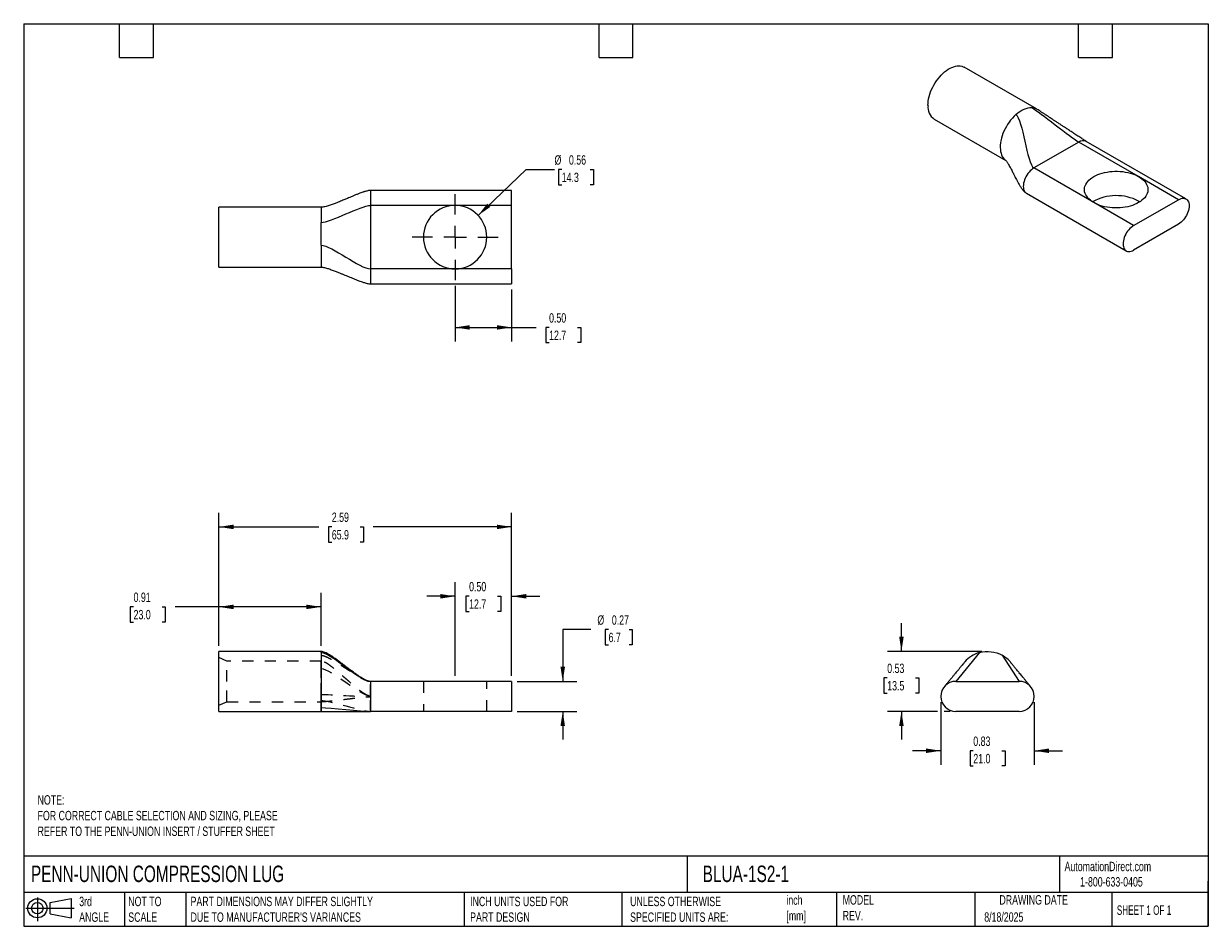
# Model space of a CAD drawing. Header units: inches. Extents: x 0.2 to 10.8, y 0.2 to 8.2.
import ezdxf

# ---------------------------------------------------------------- set-up
doc = ezdxf.new("R2010")
doc.units = ezdxf.units.IN
doc.header["$MEASUREMENT"] = 0
for name, pattern in [('SLD-Center', [0.75, 0.6, -0.05, 0.05, -0.05]), ('SLD-Dashed', [0.075, 0.05, -0.025]), ('SLD-Solid', [0])]:
    doc.linetypes.add(name, pattern=pattern)
for name, color, linetype in [('CENTER', 40, 'SLD-Center'), ('HIDDEN', 102, 'SLD-Dashed'), ('SLD-DEFPOINTS', 7, 'Continuous')]:
    doc.layers.add(name, color=color, linetype=linetype)
doc.layers.add('DIMENSIONS', color=140, linetype='SLD-Solid', lineweight=25)
doc.layers.add('TEXT', color=140, linetype='SLD-Solid', lineweight=25)
doc.styles.add('SLDTEXTSTYLE0', font='TXT', dxfattribs={"width": 0.7})
doc.styles.add('SLDTEXTSTYLE1', font='TXT', dxfattribs={"width": 0.65})
doc.dimstyles.new('SLDDIMSTYLE0', dxfattribs={"dimtxt": 0.084961, "dimasz": 0.13, "dimexe": 0, "dimexo": 0.0625, "dimgap": 0.02124, "dimtad": 0, "dimtih": 1, "dimtoh": 1, "dimrnd": 1e-09, "dimdsep": 46, "dimtxsty": 'SLDTEXTSTYLE0', "dimsah": 1, "dimcen": 0.09, "dimadec": 0, "dimazin": 2, "dimtfac": 1, "dimtmove": 0, "dimatfit": 0, "dimfxl": 0, "dimfrac": 2, "dimtolj": 1, "dimtzin": 12, "dimarcsym": 0})
doc.dimstyles.new('SLDDIMSTYLE1', dxfattribs={"dimtxt": 0.084961, "dimasz": 0.13, "dimexe": 0, "dimexo": 0.0625, "dimgap": 0.02124, "dimtad": 0, "dimtih": 1, "dimtoh": 1, "dimrnd": 1e-09, "dimzin": 0, "dimdsep": 46, "dimtxsty": 'SLDTEXTSTYLE0', "dimsah": 1, "dimcen": 0.09, "dimadec": 0, "dimazin": 0, "dimtfac": 1, "dimtmove": 0, "dimatfit": 0, "dimfxl": 0, "dimfrac": 2, "dimtolj": 1, "dimtzin": 12, "dimarcsym": 0})
doc.dimstyles.new('SLDDIMSTYLE2', dxfattribs={"dimtxt": 0.084961, "dimasz": 0.13, "dimexe": 0, "dimexo": 0.0625, "dimgap": 0.02124, "dimtad": 0, "dimtih": 1, "dimtoh": 1, "dimrnd": 1e-09, "dimdsep": 46, "dimtxsty": 'SLDTEXTSTYLE0', "dimsah": 1, "dimcen": 0.09, "dimadec": 0, "dimazin": 2, "dimtfac": 1, "dimtofl": 0, "dimtmove": 0, "dimatfit": 3, "dimfxl": 0, "dimfrac": 2, "dimtolj": 1, "dimtzin": 12, "dimarcsym": 0})
doc.dimstyles.new('SLDDIMSTYLE3', dxfattribs={"dimtxt": 0.084961, "dimasz": 0.13, "dimexe": 0, "dimexo": 0.0625, "dimgap": 0.02124, "dimtad": 0, "dimtih": 1, "dimtoh": 1, "dimrnd": 1e-09, "dimzin": 12, "dimdsep": 46, "dimtxsty": 'SLDTEXTSTYLE0', "dimsah": 1, "dimcen": 0.09, "dimadec": 0, "dimazin": 3, "dimtfac": 1, "dimtofl": 0, "dimtmove": 0, "dimatfit": 3, "dimfxl": 0, "dimfrac": 2, "dimtolj": 1, "dimtzin": 12, "dimarcsym": 0})
doc.dimstyles.new('SLDDIMSTYLE4', dxfattribs={"dimtxt": 0.084961, "dimasz": 0.13, "dimexe": 0, "dimexo": 0.0625, "dimgap": 0.02124, "dimtad": 0, "dimtih": 1, "dimtoh": 1, "dimrnd": 1e-09, "dimzin": 0, "dimdsep": 46, "dimtxsty": 'SLDTEXTSTYLE0', "dimsah": 1, "dimcen": 0.09, "dimadec": 0, "dimazin": 0, "dimtfac": 1, "dimtofl": 0, "dimtmove": 0, "dimatfit": 3, "dimfxl": 0, "dimfrac": 2, "dimtolj": 1, "dimtzin": 12, "dimarcsym": 0})
doc.dimstyles.new('SLDDIMSTYLE5', dxfattribs={"dimtxt": 0.084961, "dimasz": 0.13, "dimexe": 0, "dimexo": 0.0625, "dimgap": 0.02124, "dimtad": 0, "dimtih": 1, "dimtoh": 1, "dimrnd": 1e-09, "dimdsep": 46, "dimtxsty": 'SLDTEXTSTYLE0', "dimsah": 1, "dimcen": 0, "dimadec": 0, "dimazin": 2, "dimtfac": 1, "dimtofl": 0, "dimtmove": 0, "dimatfit": 3, "dimfxl": 0, "dimfrac": 2, "dimtolj": 1, "dimtzin": 12, "dimarcsym": 0})

# ---------------------------------------------------------------- blocks, each defined once
blk = doc.blocks.new('Block11')
at = {"color": 7, "linetype": 'SLD-Solid', "lineweight": 18}
for p, q in [((0, 0.113), (0.428, 0.113)), ((0.102, 0.209), (0.102, 0)), ((0.216, 0.164), (0.401, 0.198)), ((0.216, 0.063), (0.216, 0.164)), ((0.401, 0.198), (0.401, 0.029)), ((0.216, 0.063), (0.401, 0.029))]:
    blk.add_line(p, q, dxfattribs=at)
for radius in [0.0846, 0.0506]:
    blk.add_circle((0.102, 0.113), radius, dxfattribs=at)
blk = doc.blocks.new('Block12')
at = {"layer": 'SLD-DEFPOINTS'}
blk.add_blockref('Block11', (0, 0), dxfattribs=at)
blk = doc.blocks.new('_D')
at = {"layer": 'DIMENSIONS'}
for p, q in [((5.278, 2.88), (5.028, 2.88)), ((5.028, 2.88), (5.028, 2.42)), ((5.434, 2.88), (5.405, 2.88)), ((5.405, 2.88), (5.405, 2.745)), ((5.616, 2.88), (5.644, 2.88)), ((5.644, 2.88), (5.644, 2.745)), ((5.405, 2.745), (5.434, 2.745)), ((5.644, 2.745), (5.616, 2.745)), ((4.624, 2.42), (5.153, 2.42)), ((4.624, 2.155), (5.153, 2.155)), ((5.028, 2.155), (5.028, 1.905))]:
    blk.add_line(p, q, dxfattribs=at)
for points in [[(5.028, 2.42), (5.048, 2.55), (5.008, 2.55)], [(5.028, 2.155), (5.008, 2.025), (5.048, 2.025)]]:
    blk.add_solid(points, dxfattribs=at)
at = {"layer": 'DIMENSIONS', "char_height": 0.0833, "attachment_point": 1, "style": 'SLDTEXTSTYLE0'}
for s, insert in [('%%c', (5.335, 3.006)), ('0.27', (5.463, 3.006)), ('6.7', (5.434, 2.852))]:
    blk.add_mtext(s, dxfattribs=dict(at, insert=insert))
blk = doc.blocks.new('_D_1')
at = {"layer": 'DIMENSIONS'}
for p, q in [((4.074, 2.47), (4.074, 3.3)), ((4.574, 2.47), (4.574, 3.3)), ((4.074, 3.175), (3.824, 3.175)), ((4.198, 3.175), (4.169, 3.175)), ((4.169, 3.175), (4.169, 3.04)), ((4.45, 3.175), (4.479, 3.175)), ((4.479, 3.175), (4.479, 3.04)), ((4.574, 3.175), (4.824, 3.175)), ((4.169, 3.04), (4.198, 3.04)), ((4.479, 3.04), (4.45, 3.04))]:
    blk.add_line(p, q, dxfattribs=at)
for points in [[(4.074, 3.175), (3.944, 3.195), (3.944, 3.155)], [(4.574, 3.175), (4.704, 3.155), (4.704, 3.195)]]:
    blk.add_solid(points, dxfattribs=at)
at = {"layer": 'DIMENSIONS', "char_height": 0.0833, "attachment_point": 1, "style": 'SLDTEXTSTYLE0'}
for s, insert in [('0.50', (4.198, 3.302)), ('12.7', (4.198, 3.148))]:
    blk.add_mtext(s, dxfattribs=dict(at, insert=insert))
blk = doc.blocks.new('_D_2')
at = {"layer": 'DIMENSIONS'}
for p, q in [((1.98, 2.736), (1.98, 3.206)), ((2.886, 2.736), (2.886, 3.206)), ((1.224, 3.081), (1.195, 3.081)), ((1.195, 3.081), (1.195, 2.946)), ((1.476, 3.081), (1.505, 3.081)), ((1.505, 3.081), (1.505, 2.946)), ((1.98, 3.081), (1.592, 3.081)), ((2.886, 3.081), (1.98, 3.081)), ((1.195, 2.946), (1.224, 2.946)), ((1.505, 2.946), (1.476, 2.946))]:
    blk.add_line(p, q, dxfattribs=at)
for points in [[(1.98, 3.081), (2.11, 3.061), (2.11, 3.101)], [(2.886, 3.081), (2.756, 3.101), (2.756, 3.061)]]:
    blk.add_solid(points, dxfattribs=at)
at = {"layer": 'DIMENSIONS', "char_height": 0.0833, "attachment_point": 1, "style": 'SLDTEXTSTYLE0'}
for s, insert in [('0.91', (1.224, 3.208)), ('23.0', (1.224, 3.054))]:
    blk.add_mtext(s, dxfattribs=dict(at, insert=insert))
blk = doc.blocks.new('_D_3')
at = {"layer": 'DIMENSIONS'}
for p, q in [((1.98, 2.736), (1.98, 3.915)), ((4.574, 2.47), (4.574, 3.915)), ((1.98, 3.79), (2.866, 3.79)), ((2.981, 3.79), (2.952, 3.79)), ((2.952, 3.79), (2.952, 3.655)), ((3.233, 3.79), (3.262, 3.79)), ((3.262, 3.79), (3.262, 3.655)), ((4.574, 3.79), (3.349, 3.79)), ((2.952, 3.655), (2.981, 3.655)), ((3.262, 3.655), (3.233, 3.655))]:
    blk.add_line(p, q, dxfattribs=at)
for points in [[(1.98, 3.79), (2.11, 3.77), (2.11, 3.81)], [(4.574, 3.79), (4.444, 3.81), (4.444, 3.77)]]:
    blk.add_solid(points, dxfattribs=at)
at = {"layer": 'DIMENSIONS', "char_height": 0.0833, "attachment_point": 1, "style": 'SLDTEXTSTYLE0'}
for s, insert in [('2.59', (2.981, 3.917)), ('65.9', (2.981, 3.762))]:
    blk.add_mtext(s, dxfattribs=dict(at, insert=insert))
blk = doc.blocks.new('_D_4')
at = {"layer": 'DIMENSIONS'}
for p, q in [((8.379, 2.238), (8.379, 1.681)), ((9.207, 2.238), (9.207, 1.681)), ((8.379, 1.806), (8.129, 1.806)), ((8.667, 1.806), (8.638, 1.806)), ((8.638, 1.806), (8.638, 1.671)), ((8.919, 1.806), (8.948, 1.806)), ((8.948, 1.806), (8.948, 1.671)), ((9.207, 1.806), (9.457, 1.806)), ((8.638, 1.671), (8.667, 1.671)), ((8.948, 1.671), (8.919, 1.671))]:
    blk.add_line(p, q, dxfattribs=at)
for points in [[(8.379, 1.806), (8.249, 1.826), (8.249, 1.786)], [(9.207, 1.806), (9.337, 1.786), (9.337, 1.826)]]:
    blk.add_solid(points, dxfattribs=at)
at = {"layer": 'DIMENSIONS', "char_height": 0.0833, "attachment_point": 1, "style": 'SLDTEXTSTYLE0'}
for s, insert in [('0.83', (8.667, 1.932)), ('21.0', (8.667, 1.778))]:
    blk.add_mtext(s, dxfattribs=dict(at, insert=insert))
blk = doc.blocks.new('_D_5')
at = {"layer": 'DIMENSIONS'}
for p, q in [((8.03, 2.686), (8.03, 2.936)), ((8.743, 2.686), (7.905, 2.686)), ((7.904, 2.452), (7.875, 2.452)), ((7.875, 2.452), (7.875, 2.317)), ((8.156, 2.452), (8.185, 2.452)), ((8.185, 2.452), (8.185, 2.317)), ((7.875, 2.317), (7.904, 2.317)), ((8.185, 2.317), (8.156, 2.317)), ((8.349, 2.155), (7.905, 2.155)), ((8.03, 2.155), (8.03, 1.905)), ((8.462, 2.155), (8.409, 2.155))]:
    blk.add_line(p, q, dxfattribs=at)
for points in [[(8.03, 2.686), (8.05, 2.816), (8.01, 2.816)], [(8.03, 2.155), (8.01, 2.025), (8.05, 2.025)]]:
    blk.add_solid(points, dxfattribs=at)
at = {"layer": 'DIMENSIONS', "char_height": 0.0833, "attachment_point": 1, "style": 'SLDTEXTSTYLE0'}
for s, insert in [('0.53', (7.904, 2.578)), ('13.5', (7.904, 2.424))]:
    blk.add_mtext(s, dxfattribs=dict(at, insert=insert))
blk = doc.blocks.new('_D_6')
at = {"layer": 'DIMENSIONS'}
for p, q in [((4.074, 5.927), (4.074, 5.433)), ((4.574, 5.894), (4.574, 5.433)), ((4.074, 5.558), (4.574, 5.558)), ((4.574, 5.558), (4.792, 5.558)), ((4.907, 5.558), (4.878, 5.558)), ((4.878, 5.558), (4.878, 5.423)), ((5.159, 5.558), (5.188, 5.558)), ((5.188, 5.558), (5.188, 5.423)), ((4.878, 5.423), (4.907, 5.423)), ((5.188, 5.423), (5.159, 5.423))]:
    blk.add_line(p, q, dxfattribs=at)
for points in [[(4.074, 5.558), (4.204, 5.538), (4.204, 5.578)], [(4.574, 5.558), (4.444, 5.578), (4.444, 5.538)]]:
    blk.add_solid(points, dxfattribs=at)
at = {"layer": 'DIMENSIONS', "char_height": 0.0833, "attachment_point": 1, "style": 'SLDTEXTSTYLE0'}
for s, insert in [('0.50', (4.907, 5.684)), ('12.7', (4.907, 5.53))]:
    blk.add_mtext(s, dxfattribs=dict(at, insert=insert))
blk = doc.blocks.new('_D_7')
at = {"layer": 'DIMENSIONS'}
for p, q in [((4.278, 6.551), (4.705, 6.957)), ((4.705, 6.957), (4.955, 6.957)), ((5.019, 6.957), (4.991, 6.957)), ((4.991, 6.957), (4.991, 6.822)), ((5.272, 6.957), (5.3, 6.957)), ((5.3, 6.957), (5.3, 6.822)), ((4.991, 6.822), (5.019, 6.822)), ((5.3, 6.822), (5.272, 6.822))]:
    blk.add_line(p, q, dxfattribs=at)
blk.add_solid([(4.278, 6.551), (4.386, 6.626), (4.358, 6.655)], dxfattribs=at)
at = {"layer": 'DIMENSIONS', "char_height": 0.0833, "attachment_point": 1, "style": 'SLDTEXTSTYLE0'}
for s, insert in [('%%c', (4.955, 7.084)), ('0.56', (5.083, 7.084)), ('14.3', (5.019, 6.93))]:
    blk.add_mtext(s, dxfattribs=dict(at, insert=insert))
blk = doc.blocks.new('SW_CENTERMARKSYMBOL_0')
at = {"layer": 'CENTER', "color": 0}
for p, q in [((0, 0.2), (0, 0.38125)), ((-0.2, 0), (-0.38125, 0)), ((0, 0), (-0.1, 0)), ((0, 0), (0, 0.1)), ((0, 0), (0, -0.1)), ((0, 0), (0.1, 0)), ((0.2, 0), (0.38125, 0)), ((0, -0.2), (0, -0.38125))]:
    blk.add_line(p, q, dxfattribs=at)

msp = doc.modelspace()

# ---------------------------------------------------------------- linework, layer by layer
for p, q in [((9.226, 7.494), (8.586, 7.864)), ((8.32, 7.404), (8.956, 7.037)), ((9.602, 7.201), (9.204, 6.971)), ((10.132, 6.895), (9.602, 7.201)), ((10.552, 6.697), (9.668, 7.207)), ((9.735, 6.665), (9.204, 6.971)), ((10.486, 6.69), (10.132, 6.895)), ((4.574, 6.772), (3.324, 6.772)), ((3.324, 6.772), (3.324, 6.639)), ((4.574, 6.639), (4.574, 6.772)), ((9.138, 6.748), (10.022, 6.237)), ((2.886, 6.623), (1.98, 6.623)), ((1.98, 6.092), (1.98, 6.623)), ((2.886, 6.623), (2.886, 6.488)), ((3.324, 6.639), (3.324, 6.077)), ((4.074, 6.639), (3.324, 6.639)), ((4.574, 6.639), (4.074, 6.639)), ((4.574, 6.077), (4.574, 6.639)), ((10.088, 6.461), (9.735, 6.665)), ((10.088, 6.461), (10.486, 6.69)), ((10.143, 6.671), (10.132, 6.678)), ((10.486, 6.474), (10.088, 6.244)), ((2.886, 6.286), (2.886, 6.092)), ((1.98, 6.092), (2.886, 6.092)), ((4.074, 6.077), (3.324, 6.077)), ((3.324, 6.077), (3.324, 5.944)), ((4.574, 6.077), (4.074, 6.077)), ((4.574, 6.077), (4.574, 5.944)), ((3.324, 5.944), (4.574, 5.944)), ((2.886, 2.686), (1.98, 2.686)), ((1.98, 2.42), (1.98, 2.686)), ((2.886, 2.685), (2.886, 2.686)), ((2.886, 2.676), (2.886, 2.189)), ((1.98, 2.155), (1.98, 2.42)), ((3.324, 2.42), (3.324, 2.155)), ((4.074, 2.42), (3.324, 2.42)), ((4.574, 2.42), (4.074, 2.42)), ((4.574, 2.42), (4.574, 2.155)), ((8.512, 2.42), (9.074, 2.42)), ((1.98, 2.155), (2.886, 2.155)), ((2.886, 2.189), (2.886, 2.155)), ((4.074, 2.155), (3.324, 2.155)), ((4.574, 2.155), (4.074, 2.155)), ((9.074, 2.155), (8.512, 2.155))]:
    msp.add_line(p, q)
at = {"flags": 128}
for points in [[(8.265, 7.526), (8.266, 7.545), (8.268, 7.564), (8.271, 7.584), (8.276, 7.604), (8.282, 7.625), (8.289, 7.645), (8.297, 7.666), (8.307, 7.686), (8.317, 7.706), (8.329, 7.725), (8.341, 7.744), (8.355, 7.762), (8.369, 7.779), (8.383, 7.795), (8.398, 7.81), (8.413, 7.823), (8.429, 7.836), (8.445, 7.846), (8.461, 7.855), (8.477, 7.863), (8.493, 7.869), (8.508, 7.873), (8.523, 7.876), (8.538, 7.877), (8.551, 7.876), (8.565, 7.873), (8.577, 7.869), (8.586, 7.864)], [(9.043, 7.444), (9.028, 7.429), (9.013, 7.413), (8.998, 7.396), (8.984, 7.378), (8.971, 7.358), (8.96, 7.339), (8.949, 7.318), (8.939, 7.297), (8.93, 7.276), (8.923, 7.255), (8.917, 7.234), (8.912, 7.213), (8.908, 7.193), (8.906, 7.173), (8.906, 7.154), (8.907, 7.135), (8.909, 7.118), (8.913, 7.102), (8.918, 7.087), (8.924, 7.073), (8.932, 7.061), (8.941, 7.05), (8.951, 7.041), (8.955, 7.038)], [(9.204, 6.971), (9.193, 6.964), (9.182, 6.955), (9.171, 6.945), (9.161, 6.933), (9.151, 6.921), (9.142, 6.908), (9.134, 6.894), (9.127, 6.88), (9.121, 6.865), (9.117, 6.85), (9.113, 6.836), (9.111, 6.822), (9.11, 6.808), (9.111, 6.796), (9.113, 6.784), (9.117, 6.773), (9.121, 6.764), (9.127, 6.756), (9.134, 6.75), (9.138, 6.748)], [(9.735, 6.665), (9.719, 6.675), (9.705, 6.685), (9.692, 6.697), (9.681, 6.708), (9.672, 6.721), (9.664, 6.733), (9.658, 6.746), (9.654, 6.76), (9.653, 6.773), (9.653, 6.786), (9.654, 6.8), (9.658, 6.813), (9.664, 6.826), (9.672, 6.839), (9.681, 6.851), (9.692, 6.863), (9.705, 6.874), (9.719, 6.885), (9.735, 6.895), (9.752, 6.904), (9.77, 6.912), (9.79, 6.919), (9.81, 6.926), (9.831, 6.931), (9.853, 6.935), (9.876, 6.939), (9.899, 6.941), (9.922, 6.942), (9.945, 6.942), (9.968, 6.941), (9.991, 6.939), (10.014, 6.935), (10.036, 6.931), (10.057, 6.926), (10.077, 6.919), (10.097, 6.912), (10.115, 6.904), (10.132, 6.895)], [(10.132, 6.895), (10.148, 6.885), (10.162, 6.874), (10.175, 6.863), (10.186, 6.851), (10.196, 6.839), (10.203, 6.826), (10.209, 6.813), (10.213, 6.8), (10.215, 6.786), (10.215, 6.773), (10.213, 6.76), (10.209, 6.746), (10.203, 6.733), (10.196, 6.721), (10.186, 6.708), (10.175, 6.697), (10.162, 6.685), (10.148, 6.675), (10.132, 6.665), (10.115, 6.656), (10.097, 6.648), (10.077, 6.64), (10.057, 6.634), (10.036, 6.628), (10.014, 6.624), (9.991, 6.621), (9.968, 6.619), (9.945, 6.617), (9.922, 6.617), (9.899, 6.619), (9.876, 6.621), (9.853, 6.624), (9.831, 6.628), (9.81, 6.634), (9.79, 6.64), (9.77, 6.648), (9.752, 6.656), (9.735, 6.665)], [(10.486, 6.69), (10.497, 6.696), (10.508, 6.7), (10.519, 6.703), (10.53, 6.703), (10.539, 6.702), (10.548, 6.699), (10.556, 6.694), (10.563, 6.688), (10.569, 6.68), (10.574, 6.671), (10.577, 6.661), (10.579, 6.649), (10.58, 6.636), (10.579, 6.623), (10.577, 6.609), (10.574, 6.594), (10.569, 6.58), (10.563, 6.565), (10.556, 6.551), (10.548, 6.537), (10.539, 6.524), (10.53, 6.511), (10.519, 6.5), (10.508, 6.49), (10.497, 6.481), (10.486, 6.474)], [(10.088, 6.461), (10.077, 6.453), (10.066, 6.445), (10.055, 6.435), (10.045, 6.423), (10.035, 6.411), (10.026, 6.398), (10.018, 6.384), (10.011, 6.369), (10.005, 6.355), (10, 6.34), (9.997, 6.326), (9.995, 6.312), (9.994, 6.298), (9.995, 6.285), (9.997, 6.274), (10, 6.263), (10.005, 6.254), (10.011, 6.246), (10.018, 6.24), (10.026, 6.235), (10.035, 6.232), (10.045, 6.231), (10.055, 6.232), (10.066, 6.234), (10.077, 6.238), (10.088, 6.244)]]:
    msp.add_lwpolyline(points, dxfattribs=at)
for centre, radius, start, end in [((8.397, 7.512), 0.132, 174.0409, 234.647), ((9.18, 7.413), 0.0936, 60.2579, 86.434), ((9.641, 7.145), 0.0679, 66.242, 125.0685), ((9.934, 6.298), 0.428, 62.4106, 119.3749), ((4.074, 6.358), 0.281, 90, 270), ((4.074, 6.358), 0.281, 270, 90), ((8.793, 2.42), 0.266, 105.6037, 139.427), ((8.793, 2.42), 0.266, 38.6989, 60.6037), ((8.512, 2.288), 0.133, 90, 270), ((9.074, 2.288), 0.133, 270, 90)]:
    msp.add_arc(centre, radius, start, end)
for points, knots in [([(9.043, 7.444), (9.067, 7.465), (9.092, 7.482), (9.141, 7.503), (9.164, 7.508), (9.186, 7.507)], [0, 0, 0, 0, 0.5, 0.5, 1, 1, 1, 1]), ([(9.669, 7.207), (9.665, 7.209), (9.657, 7.214), (9.643, 7.223), (9.628, 7.232), (9.606, 7.247), (9.577, 7.266), (9.543, 7.288), (9.512, 7.308), (9.484, 7.327), (9.459, 7.343), (9.439, 7.356), (9.423, 7.367), (9.411, 7.375), (9.399, 7.383), (9.389, 7.39), (9.378, 7.397), (9.365, 7.406), (9.347, 7.417), (9.326, 7.431), (9.303, 7.446), (9.281, 7.46), (9.261, 7.473), (9.243, 7.485), (9.232, 7.491), (9.226, 7.494)], [0, 0, 0, 0, 0.027252, 0.058871, 0.094105, 0.131879, 0.210829, 0.288563, 0.360061, 0.422199, 0.476641, 0.526547, 0.557092, 0.585375, 0.611364, 0.635058, 0.656617, 0.684911, 0.724555, 0.77409, 0.831064, 0.876438, 0.921637, 0.963853, 1, 1, 1, 1]), ([(8.955, 7.038), (8.955, 7.038), (8.955, 7.039), (8.955, 7.038), (8.957, 7.036), (8.96, 7.033), (8.964, 7.027), (8.969, 7.018), (8.976, 7.008), (8.984, 6.994), (8.994, 6.977), (9.003, 6.96), (9.011, 6.943), (9.019, 6.928), (9.026, 6.914), (9.033, 6.901), (9.04, 6.886), (9.05, 6.868), (9.062, 6.845), (9.076, 6.82), (9.089, 6.799), (9.1, 6.784), (9.109, 6.772), (9.119, 6.762), (9.129, 6.753), (9.135, 6.749), (9.138, 6.748)], [0, 0, 0, 0, 0.003871, 0.026471, 0.044489, 0.063276, 0.10359, 0.140997, 0.18009, 0.239752, 0.30038, 0.358029, 0.411743, 0.460664, 0.503915, 0.541277, 0.583413, 0.63831, 0.704326, 0.786166, 0.85486, 0.884351, 0.916056, 0.955324, 0.977062, 1, 1, 1, 1]), ([(3.324, 6.772), (3.32, 6.772), (3.312, 6.771), (3.299, 6.769), (3.285, 6.765), (3.273, 6.762), (3.263, 6.759), (3.253, 6.755), (3.238, 6.75), (3.217, 6.742), (3.192, 6.732), (3.167, 6.722), (3.142, 6.711), (3.121, 6.703), (3.104, 6.695), (3.087, 6.688), (3.069, 6.681), (3.048, 6.672), (3.023, 6.662), (2.994, 6.651), (2.964, 6.64), (2.939, 6.633), (2.921, 6.628), (2.902, 6.624), (2.891, 6.624), (2.886, 6.623)], [0, 0, 0, 0, 0.023911, 0.048487, 0.083533, 0.112663, 0.132824, 0.145367, 0.18401, 0.233238, 0.293503, 0.354981, 0.412581, 0.465179, 0.503177, 0.539683, 0.582628, 0.632265, 0.68781, 0.764073, 0.846629, 0.888094, 0.928066, 0.965465, 1, 1, 1, 1]), ([(2.886, 6.286), (2.886, 6.32), (2.886, 6.355), (2.886, 6.424), (2.886, 6.458), (2.886, 6.488)], [0, 0, 0, 0, 0.5, 0.5, 1, 1, 1, 1]), ([(2.886, 6.092), (2.891, 6.092), (2.901, 6.091), (2.922, 6.087), (2.951, 6.079), (2.985, 6.067), (3.018, 6.054), (3.047, 6.043), (3.073, 6.032), (3.097, 6.022), (3.119, 6.013), (3.141, 6.004), (3.163, 5.995), (3.184, 5.986), (3.204, 5.978), (3.222, 5.971), (3.241, 5.964), (3.26, 5.958), (3.277, 5.952), (3.293, 5.948), (3.309, 5.945), (3.319, 5.944), (3.324, 5.944)], [0, 0, 0, 0, 0.028808, 0.062188, 0.138153, 0.218771, 0.296666, 0.366846, 0.426268, 0.479954, 0.533297, 0.585791, 0.636958, 0.686349, 0.734729, 0.773002, 0.816829, 0.864353, 0.900897, 0.936705, 0.97022, 1, 1, 1, 1]), ([(3.324, 2.42), (3.32, 2.421), (3.313, 2.421), (3.298, 2.425), (3.284, 2.431), (3.271, 2.438), (3.263, 2.442), (3.257, 2.446), (3.25, 2.45), (3.243, 2.454), (3.235, 2.459), (3.222, 2.467), (3.203, 2.481), (3.176, 2.5), (3.151, 2.518), (3.13, 2.534), (3.11, 2.549), (3.089, 2.565), (3.064, 2.584), (3.035, 2.606), (3, 2.631), (2.967, 2.652), (2.94, 2.668), (2.921, 2.677), (2.904, 2.684), (2.892, 2.685), (2.886, 2.686)], [0, 0, 0, 0, 0.021212, 0.042866, 0.082777, 0.108683, 0.126005, 0.142459, 0.159277, 0.176471, 0.194051, 0.212026, 0.270598, 0.333539, 0.400814, 0.443112, 0.486903, 0.537264, 0.59613, 0.662546, 0.753155, 0.846168, 0.890746, 0.932159, 0.968932, 1, 1, 1, 1]), ([(2.886, 2.676), (2.886, 2.679), (2.886, 2.684), (2.886, 2.685), (2.886, 2.685)], [0, 0, 0, 0, 0.528441, 1, 1, 1, 1]), ([(8.722, 2.676), (8.755, 2.685), (8.79, 2.688), (8.859, 2.68), (8.893, 2.669), (8.923, 2.652)], [0, 0, 0, 0, 0.5, 0.5, 1, 1, 1, 1]), ([(8.591, 2.593), (8.591, 2.593), (8.59, 2.592), (8.586, 2.587), (8.579, 2.578), (8.57, 2.567), (8.561, 2.556), (8.551, 2.544), (8.54, 2.53), (8.527, 2.515), (8.516, 2.501), (8.502, 2.485), (8.487, 2.466), (8.47, 2.446), (8.457, 2.43), (8.447, 2.418), (8.439, 2.408), (8.431, 2.398), (8.423, 2.389), (8.416, 2.381), (8.412, 2.375), (8.41, 2.373), (8.41, 2.373), (8.41, 2.373)], [0, 0, 0, 0, 0.020929, 0.043736, 0.100963, 0.156001, 0.201865, 0.234328, 0.318119, 0.36739, 0.422196, 0.483402, 0.564564, 0.644474, 0.71944, 0.754607, 0.793551, 0.842658, 0.883927, 0.926446, 0.967302, 0.986218, 1, 1, 1, 1]), ([(9.175, 2.374), (9.175, 2.374), (9.174, 2.375), (9.171, 2.379), (9.166, 2.385), (9.158, 2.395), (9.145, 2.41), (9.129, 2.43), (9.114, 2.448), (9.1, 2.465), (9.087, 2.481), (9.075, 2.495), (9.064, 2.509), (9.055, 2.52), (9.047, 2.529), (9.041, 2.536), (9.034, 2.545), (9.026, 2.555), (9.017, 2.566), (9.009, 2.576), (9.003, 2.582), (9.001, 2.586), (9, 2.586), (9, 2.586)], [0, 0, 0, 0, 0.0244082, 0.056285, 0.091262, 0.1281209, 0.2175147, 0.2989732, 0.3732477, 0.4416155, 0.5024197, 0.5615113, 0.6138405, 0.6703801, 0.6937377, 0.7235574, 0.7617936, 0.8070592, 0.8572193, 0.9091892, 0.9588674, 0.9814486, 1, 1, 1, 1]), ([(2.886, 2.155), (2.892, 2.155), (2.906, 2.155), (2.928, 2.155), (2.955, 2.155), (2.984, 2.155), (3.02, 2.155), (3.063, 2.155), (3.113, 2.155), (3.156, 2.155), (3.191, 2.155), (3.215, 2.155), (3.236, 2.155), (3.253, 2.155), (3.265, 2.155), (3.276, 2.155), (3.287, 2.155), (3.297, 2.155), (3.306, 2.155), (3.313, 2.155), (3.319, 2.155), (3.322, 2.155), (3.324, 2.155)], [0, 0, 0, 0, 0.0305178, 0.0698232, 0.1165069, 0.1692221, 0.2270921, 0.3095056, 0.3975752, 0.4855877, 0.5328193, 0.5768077, 0.6173152, 0.6458975, 0.6738641, 0.7023402, 0.7320454, 0.7825975, 0.8362646, 0.8915513, 0.9467024, 1, 1, 1, 1])]:
    msp.add_open_spline(points, degree=3, knots=knots)
for points in [[(9.186, 7.507), (9.247, 7.471), (9.541, 7.236), (9.602, 7.201)], [(9.043, 7.444), (9.108, 7.407), (9.14, 7.008), (9.204, 6.971)], [(2.886, 6.488), (2.972, 6.488), (3.238, 6.639), (3.324, 6.639)], [(2.886, 6.286), (2.978, 6.286), (3.232, 6.077), (3.324, 6.077)], [(2.886, 2.676), (2.978, 2.676), (3.232, 2.42), (3.324, 2.42)], [(8.722, 2.676), (8.722, 2.676), (8.512, 2.42), (8.512, 2.42)], [(8.923, 2.652), (8.923, 2.652), (9.074, 2.42), (9.074, 2.42)], [(2.886, 2.189), (2.964, 2.189), (3.247, 2.155), (3.324, 2.155)]]:
    msp.add_open_spline(points, degree=3)
at = {"layer": 'HIDDEN'}
for p, q in [((2.05, 2.599), (1.98, 2.632)), ((2.886, 2.252), (2.886, 2.652)), ((2.05, 2.42), (2.05, 2.599)), ((2.886, 2.599), (2.05, 2.599)), ((2.886, 2.305), (2.886, 2.535)), ((2.886, 2.535), (2.886, 2.305)), ((2.05, 2.241), (2.05, 2.42)), ((3.324, 2.292), (3.324, 2.42)), ((3.793, 2.42), (3.793, 2.155)), ((4.355, 2.155), (4.355, 2.42)), ((1.98, 2.209), (2.05, 2.241)), ((2.05, 2.241), (2.886, 2.241)), ((2.886, 2.305), (2.886, 2.241)), ((2.886, 2.155), (2.886, 2.252)), ((3.324, 2.29), (3.324, 2.285)), ((3.324, 2.155), (3.324, 2.283))]:
    msp.add_line(p, q, dxfattribs=at)
for points, knots in [([(2.886, 2.686), (2.886, 2.686), (2.886, 2.683), (2.886, 2.671), (2.886, 2.663), (2.886, 2.652)], [0, 0, 0, 0, 0.5, 0.5, 1, 1, 1, 1]), ([(2.886, 2.652), (2.892, 2.651), (2.905, 2.65), (2.925, 2.642), (2.949, 2.632), (2.978, 2.616), (3.012, 2.596), (3.051, 2.571), (3.094, 2.544), (3.133, 2.518), (3.168, 2.495), (3.199, 2.476), (3.228, 2.458), (3.253, 2.444), (3.275, 2.434), (3.293, 2.427), (3.305, 2.422), (3.312, 2.422), (3.313, 2.422)], [0, 0, 0, 0, 0.033536, 0.075811, 0.126636, 0.196255, 0.274494, 0.375782, 0.48219, 0.589688, 0.668593, 0.744145, 0.814681, 0.878608, 0.923241, 0.962286, 0.995351, 1, 1, 1, 1]), ([(2.886, 2.535), (2.886, 2.545), (2.886, 2.564), (2.886, 2.59), (2.886, 2.605), (2.886, 2.59), (2.886, 2.564), (2.886, 2.545), (2.886, 2.535)], [0, 0, 0, 0, 0.125, 0.25, 0.5, 0.75, 0.875, 1, 1, 1, 1]), ([(3.313, 2.291), (3.31, 2.292), (3.299, 2.295), (3.282, 2.304), (3.261, 2.316), (3.243, 2.329), (3.225, 2.342), (3.208, 2.356), (3.188, 2.372), (3.165, 2.392), (3.138, 2.416), (3.107, 2.443), (3.072, 2.474), (3.039, 2.503), (3.009, 2.528), (2.982, 2.549), (2.958, 2.567), (2.937, 2.581), (2.919, 2.59), (2.902, 2.597), (2.891, 2.599), (2.886, 2.599)], [0, 0, 0, 0, 0.019151, 0.063422, 0.109373, 0.153512, 0.193127, 0.230929, 0.278113, 0.335843, 0.404365, 0.483272, 0.571221, 0.665619, 0.730162, 0.794098, 0.855386, 0.898201, 0.937137, 0.971227, 1, 1, 1, 1]), ([(2.886, 2.241), (2.893, 2.241), (2.907, 2.242), (2.931, 2.244), (2.958, 2.246), (2.986, 2.249), (3.015, 2.252), (3.044, 2.256), (3.075, 2.26), (3.107, 2.263), (3.139, 2.267), (3.168, 2.271), (3.193, 2.274), (3.215, 2.276), (3.236, 2.278), (3.257, 2.28), (3.279, 2.283), (3.302, 2.284), (3.317, 2.285), (3.324, 2.285)], [0, 0, 0, 0, 0.044398, 0.09953, 0.161626, 0.227555, 0.294773, 0.361263, 0.42547, 0.507961, 0.582012, 0.646592, 0.701382, 0.75412, 0.79682, 0.845067, 0.898478, 0.952383, 1, 1, 1, 1])]:
    msp.add_open_spline(points, degree=3, knots=knots, dxfattribs=at)
for points in [[(2.886, 2.535), (2.973, 2.535), (3.237, 2.29), (3.324, 2.29)], [(2.886, 2.305), (2.963, 2.305), (3.247, 2.285), (3.324, 2.285)], [(2.886, 2.252), (2.962, 2.252), (3.248, 2.155), (3.324, 2.155)]]:
    msp.add_open_spline(points, degree=3, dxfattribs=at)
at = {"layer": 'TEXT'}
for p, q in [((0.25, 8.25), (10.75, 8.25)), ((0.25, 8.25), (0.25, 0.25)), ((1.1, 7.95), (1.1, 8.25)), ((1.4, 7.95), (1.4, 8.25)), ((5.35, 7.95), (5.35, 8.25)), ((5.65, 7.95), (5.65, 8.25)), ((9.6, 7.95), (9.6, 8.25)), ((9.9, 7.95), (9.9, 8.25)), ((10.75, 8.25), (10.75, 0.25)), ((1.1, 7.95), (1.4, 7.95)), ((5.35, 7.95), (5.65, 7.95)), ((9.6, 7.95), (9.9, 7.95)), ((10.75, 0.871), (0.25, 0.871)), ((6.132, 0.871), (6.132, 0.55)), ((9.432, 0.871), (9.432, 0.55)), ((10.75, 0.25), (10.75, 0.65)), ((10.75, 0.55), (0.25, 0.55)), ((1.143, 0.55), (1.143, 0.25)), ((1.687, 0.55), (1.687, 0.25)), ((4.153, 0.55), (4.153, 0.25)), ((5.551, 0.55), (5.551, 0.25)), ((7.453, 0.55), (7.453, 0.25)), ((8.68, 0.55), (8.68, 0.25)), ((9.896, 0.55), (9.896, 0.25)), ((0.25, 0.25), (10.75, 0.25))]:
    msp.add_line(p, q, dxfattribs=at)

# ---------------------------------------------------------------- block references
at = {"layer": 'CENTER'}
msp.add_blockref('SW_CENTERMARKSYMBOL_0', (4.074, 6.358), dxfattribs=at)
at = {"layer": 'SLD-DEFPOINTS'}
msp.add_blockref('Block12', (0.269, 0.297), dxfattribs=at)

# ---------------------------------------------------------------- texts
at = {"layer": 'TEXT'}
for s, insert, char_height, attachment_point, style in [('NOTE:^JFOR CORRECT CABLE SELECTION AND SIZING, PLEASE ^JREFER TO THE PENN-UNION INSERT / STUFFER SHEET', (0.373, 1.412), 0.083333, 1, 'SLDTEXTSTYLE0'), ('PENN-UNION COMPRESSION LUG', (0.314, 0.788), 0.14583, 1, 'SLDTEXTSTYLE0'), ('BLUA-1S2-1', (6.268, 0.788), 0.1458, 1, 'SLDTEXTSTYLE0'), ('AutomationDirect.com', (9.476, 0.822), 0.08333, 1, 'SLDTEXTSTYLE0'), ('1-800-633-0405', (9.614, 0.686), 0.08333, 1, 'SLDTEXTSTYLE0'), ('inch^J[mm]', (7.01, 0.524), 0.0833, 1, 'SLDTEXTSTYLE0'), ('MODEL ^JREV.', (7.509, 0.526), 0.08333, 1, 'SLDTEXTSTYLE0'), ('DRAWING DATE', (9.202, 0.526), 0.08333, 2, 'SLDTEXTSTYLE0'), ('3rd^JANGLE', (0.742, 0.512), 0.0833, 1, 'SLDTEXTSTYLE0'), ('NOT TO^JSCALE', (1.177, 0.512), 0.08333, 1, 'SLDTEXTSTYLE0'), ("PART DIMENSIONS MAY DIFFER SLIGHTLY ^JDUE TO MANUFACTURER'S VARIANCES", (1.729, 0.512), 0.08333, 1, 'SLDTEXTSTYLE0'), ('INCH UNITS USED FOR ^JPART DESIGN', (4.207, 0.512), 0.08333, 1, 'SLDTEXTSTYLE0'), ('UNLESS OTHERWISE ^JSPECIFIED UNITS ARE:', (5.625, 0.512), 0.08333, 1, 'SLDTEXTSTYLE0'), ('SHEET 1 OF 1', (9.939, 0.435), 0.08333, 1, 'SLDTEXTSTYLE1'), ('8/18/2025', (8.764, 0.374), 0.0833, 1, 'SLDTEXTSTYLE0')]:
    msp.add_mtext(s, dxfattribs=dict(at, insert=insert, char_height=char_height, attachment_point=attachment_point, style=style))

# ---------------------------------------------------------------- dimensions: what is measured, and where the dimension line sits
at = {"layer": 'DIMENSIONS'}
dim = msp.add_diameter_dim_2p(p1=(3.87, 6.164), p2=(4.278, 6.551), dimstyle='SLDDIMSTYLE5', dxfattribs=at)
dim.commit()
dim.dimension.update_dxf_attribs({"geometry": '_D_7', "text_midpoint": (5.146, 6.957), "dimtype": 163})
for base, p1, p2, dimstyle, picture, middle in [((4.574, 5.558), (4.074, 5.977), (4.574, 5.944), 'SLDDIMSTYLE4', '_D_6', (5.033, 5.558)), ((4.574, 3.79), (1.98, 2.686), (4.574, 2.42), 'SLDDIMSTYLE3', '_D_3', (3.107, 3.79)), ((4.074, 3.175), (4.574, 2.42), (4.074, 2.42), 'SLDDIMSTYLE1', '_D_1', (4.324, 3.175)), ((1.98, 3.081), (2.886, 2.686), (1.98, 2.686), 'SLDDIMSTYLE2', '_D_2', (1.35, 3.081))]:
    dim = msp.add_linear_dim(base=base, p1=p1, p2=p2, dimstyle=dimstyle, dxfattribs=at)
    dim.commit()
    dim.dimension.update_dxf_attribs({"geometry": picture, "text_midpoint": middle, "dimtype": 160})
dim = msp.add_linear_dim(base=(5.0275, 2.1547), p1=(4.5739, 2.4204), p2=(4.5739, 2.1547), angle=90, text='%%c<>', dimstyle='SLDDIMSTYLE0', dxfattribs=at)
dim.commit()
dim.dimension.update_dxf_attribs({"geometry": '_D', "text_midpoint": (5.0275, 2.8798), "dimtype": 160})
for base, p1, p2, angle, picture, middle in [((8.03, 2.686), (8.512, 2.155), (8.793, 2.686), 90, '_D_5', (8.03, 2.452)), ((9.207, 1.806), (8.379, 2.288), (9.207, 2.288), 0, '_D_4', (8.793, 1.806))]:
    dim = msp.add_linear_dim(base=base, p1=p1, p2=p2, angle=angle, dimstyle='SLDDIMSTYLE0', dxfattribs=at)
    dim.commit()
    dim.dimension.update_dxf_attribs({"geometry": picture, "text_midpoint": middle, "dimtype": 160})

doc.saveas('drawing.dxf')
